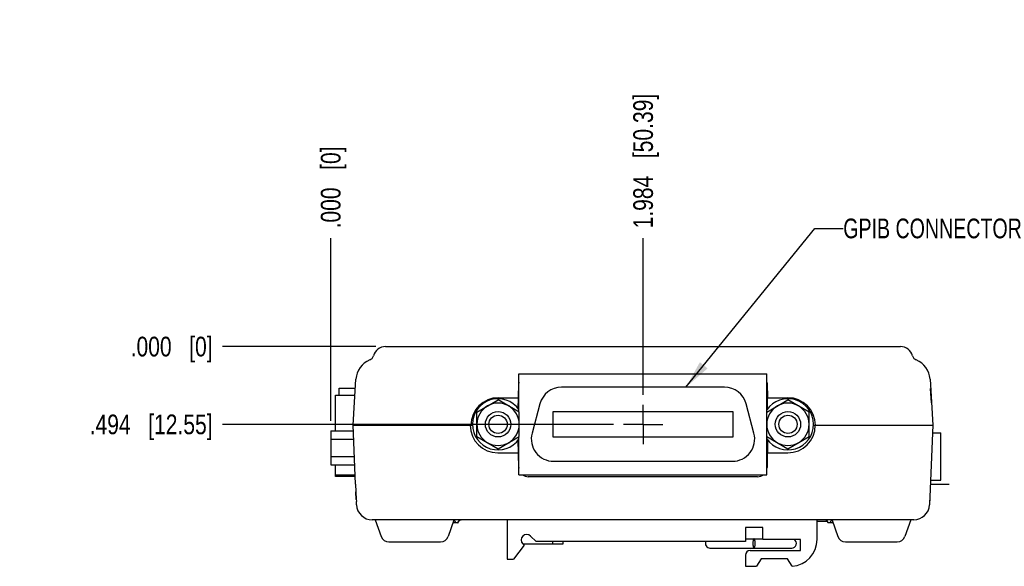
# Model space of a CAD drawing. Header units: inches. Extents: x 0 to 34, y 0 to 22.
# Tile 16 of 20: x 14.9 to 21.2, y 11.7 to 15.1. Entities that reach past the tile are written whole.
import ezdxf

# ---------------------------------------------------------------- set-up
doc = ezdxf.new("R2010")
doc.units = ezdxf.units.IN
doc.header["$LTSCALE"] = 1.87
doc.header["$MEASUREMENT"] = 0
doc.linetypes.add('CENTER', pattern=[0.6, 0.375, -0.075, 0.075, -0.075])
doc.layers.get('0').update_dxf_attribs({"linetype": 'CONTINUOUS'})
for name, color, linetype in [('02___PRT_ALL_AXES', 7, 'CONTINUOUS'), ('DEFAULT_1', 7, 'CENTER'), ('DETAIL', 7, 'CONTINUOUS'), ('DIMENSIONS', 7, 'CONTINUOUS'), ('ECAD_761422_W_OUT-GND-PINS_REV1', 7, 'CONTINUOUS'), ('ECAD_761427_REV1_DSUB9-761427_A', 7, 'CONTINUOUS'), ('ECAD_761428_RV1_PWRJACK-761428', 7, 'CONTINUOUS'), ('ECAD_CNT_24-2MTG_DSUB-554923-1_', 7, 'CONTINUOUS'), ('ECAD_DUPE_S_N_LABEL_PART_NO', 7, 'CONTINUOUS'), ('ECAD_TSM105_REV1_BERG2X5-761451', 7, 'CONTINUOUS')]:
    doc.layers.add(name, color=color, linetype=linetype)
doc.styles.get("Standard").update_dxf_attribs({"font": 'txt', "width": 0.8})
doc.dimstyles.new('DIMSTYLE_1', dxfattribs={"dimtxt": 0.125, "dimasz": 0.18, "dimexe": 0.18, "dimexo": 0.0625, "dimgap": 0.09, "dimtad": 0, "dimtih": 1, "dimtoh": 1, "dimdec": 3, "dimzin": 4, "dimdsep": 46, "dimtxsty": 'STANDARD', "dimblk": '_FILLED', "dimblk1": '_FILLED', "dimblk2": '_FILLED', "dimcen": 0.09, "dimadec": 0, "dimazin": 0, "dimtp": 0.001, "dimtm": 0.001, "dimtfac": 1, "dimtdec": 3, "dimtofl": 0, "dimtmove": 0, "dimatfit": 3, "dimldrblk": '_FILLED', "dimfxl": 1, "dimtolj": 1, "dimtzin": 4, "dimarcsym": 0})
doc.dimstyles.get("Standard").update_dxf_attribs({"dimtxt": 0.125, "dimasz": 0.18, "dimexe": 0.18, "dimexo": 0.0625, "dimgap": 0.09, "dimtad": 0, "dimtih": 1, "dimtoh": 1, "dimdec": 3, "dimzin": 4, "dimdsep": 46, "dimtxsty": 'STANDARD', "dimblk": '_FILLED', "dimblk1": '_FILLED', "dimblk2": '_FILLED', "dimcen": 0.09, "dimadec": 0, "dimazin": 0, "dimtol": 1, "dimtp": 0.01, "dimtm": 0.01, "dimtfac": 1, "dimtdec": 3, "dimtofl": 0, "dimtmove": 0, "dimatfit": 3, "dimldrblk": '_FILLED', "dimfxl": 1, "dimtolj": 1, "dimtzin": 4, "dimarcsym": 0})

# ---------------------------------------------------------------- blocks, each defined once
blk = doc.blocks.new('*D9')
at = {"layer": 'DIMENSIONS', "color": 2, "linetype": 'CONTINUOUS'}
blk.add_line((18.8588, 12.7524), (18.8588, 13.7463), dxfattribs=at)
at = {"layer": 'DIMENSIONS', "color": 2, "linetype": 'CONTINUOUS', "insert": (18.7963, 13.8088), "char_height": 0.125, "width": 1.325, "attachment_point": 1, "rotation": 90, "line_spacing_factor": 0.9}
blk.add_mtext('1.984{\\Ftxt.shx;\\W1.000000;\\H0.125000; }[50.39]', dxfattribs=at)
blk = doc.blocks.new('_FILLED')
at = {"color": 0, "linetype": 'BYBLOCK'}
blk.add_solid([(0, 0), (-1, 0.174), (-1, -0.174)], dxfattribs=at)
blk = doc.blocks.new('*D10')
at = {"layer": 'DIMENSIONS', "color": 2, "linetype": 'CONTINUOUS'}
blk.add_line((18.6712, 12.5648), (16.1873, 12.5648), dxfattribs=at)
at = {"layer": 'DIMENSIONS', "color": 2, "linetype": 'CONTINUOUS', "insert": (16.1248, 12.6273), "char_height": 0.125, "width": 1.225, "attachment_point": 3, "line_spacing_factor": 0.9}
blk.add_mtext('.494{\\Ftxt.shx;\\W1.000000;\\H0.125000; }[12.55]', dxfattribs=at)
blk = doc.blocks.new('*D11')
at = {"layer": 'DIMENSIONS', "color": 2, "linetype": 'CONTINUOUS'}
blk.add_line((16.8748, 12.5866), (16.8748, 13.7463), dxfattribs=at)
at = {"layer": 'DIMENSIONS', "color": 2, "linetype": 'CONTINUOUS', "insert": (16.8123, 13.8088), "char_height": 0.125, "width": 0.825, "attachment_point": 1, "rotation": 90, "line_spacing_factor": 0.9}
blk.add_mtext('.000{\\Ftxt.shx;\\W1.000000;\\H0.125000; }[0]', dxfattribs=at)
blk = doc.blocks.new('*D12')
at = {"layer": 'DIMENSIONS', "color": 2, "linetype": 'CONTINUOUS'}
blk.add_line((17.1608, 13.0588), (16.1873, 13.0588), dxfattribs=at)
at = {"layer": 'DIMENSIONS', "color": 2, "linetype": 'CONTINUOUS', "insert": (16.1248, 13.1213), "char_height": 0.125, "width": 0.825, "attachment_point": 3, "line_spacing_factor": 0.9}
blk.add_mtext('.000{\\Ftxt.shx;\\W1.000000;\\H0.125000; }[0]', dxfattribs=at)

msp = doc.modelspace()

# ---------------------------------------------------------------- linework, layer by layer
at = {"color": 7, "linetype": 'CONTINUOUS'}
for p, q in [((17.2233, 13.0588), (20.4933, 13.0588)), ((17.018, 12.5588), (17.0355, 12.8521)), ((20.6811, 12.8521), (20.6985, 12.5588)), ((19.3762, 12.8002), (18.3404, 12.8002)), ((17.8028, 12.6433), (17.9378, 12.7212)), ((18.0728, 12.6433), (17.9378, 12.7212)), ((18.0664, 12.664), (18.0676, 12.7338)), ((18.2038, 12.6954), (18.1537, 12.5084)), ((19.5628, 12.5084), (19.5127, 12.6954)), ((19.6438, 12.6433), (19.7788, 12.7212)), ((19.6492, 12.6627), (19.6479, 12.7338)), ((19.9138, 12.6433), (19.7788, 12.7212)), ((17.8028, 12.4874), (17.8028, 12.6433)), ((18.0728, 12.4874), (18.0728, 12.6433)), ((18.2858, 12.6453), (18.2858, 12.4853)), ((19.4308, 12.6453), (18.2858, 12.6453)), ((19.4308, 12.4853), (19.4308, 12.6453)), ((19.6438, 12.4874), (19.6438, 12.6433)), ((19.9138, 12.4874), (19.9138, 12.6433)), ((16.8748, 12.5241), (16.8748, 12.3076)), ((16.8748, 12.5241), (17.0186, 12.5241)), ((17.0334, 12.1854), (17.0171, 12.5588)), ((17.0338, 12.5588), (17.1033, 12.5588)), ((20.6132, 12.5588), (20.6828, 12.5588)), ((20.6995, 12.5588), (20.6796, 12.1038)), ((20.6974, 12.5103), (20.7503, 12.5103)), ((20.7503, 12.2103), (20.7503, 12.5103)), ((16.8748, 12.47), (17.021, 12.47)), ((17.8028, 12.4874), (17.9378, 12.4094)), ((17.9378, 12.4094), (18.0728, 12.4874)), ((18.2858, 12.4853), (19.4308, 12.4853)), ((19.6438, 12.4874), (19.7788, 12.4094)), ((19.7788, 12.4094), (19.9138, 12.4874)), ((16.8748, 12.3617), (17.0257, 12.3617)), ((18.2903, 12.3304), (19.4263, 12.3304)), ((16.8748, 12.3076), (17.0281, 12.3076)), ((16.9063, 12.2329), (16.9063, 12.2453)), ((17.0313, 12.2329), (16.9063, 12.2329)), ((19.5863, 12.2328), (18.1292, 12.2328)), ((20.6843, 12.2103), (20.7503, 12.2103)), ((17.0334, 12.1854), (17.0376, 12.0885)), ((17.0376, 12.0885), (17.0355, 12.137)), ((17.0376, 12.0885), (17.038, 12.0792)), ((17.038, 12.0792), (17.0382, 12.075)), ((17.0385, 12.0688), (17.0382, 12.075)), ((17.0388, 12.0616), (17.0385, 12.0688)), ((20.6787, 12.0838), (20.6783, 12.0745)), ((20.6791, 12.0922), (20.6791, 12.0838)), ((17.0391, 12.0544), (17.0388, 12.0616)), ((20.5776, 11.9588), (17.139, 11.9588)), ((17.1583, 11.9588), (17.1964, 11.852)), ((17.6574, 11.9564), (17.6201, 11.852)), ((17.9948, 11.9588), (17.9948, 11.7088)), ((19.9633, 11.8338), (19.9633, 11.9588)), ((20.0592, 11.9564), (20.0964, 11.852)), ((20.5583, 11.9588), (20.5201, 11.852)), ((17.6833, 11.9388), (17.6511, 11.9388)), ((19.6183, 11.9108), (19.5083, 11.9108)), ((19.5083, 11.9108), (19.5083, 11.821)), ((19.6183, 11.8338), (19.6183, 11.9108)), ((20.0654, 11.9388), (20.0333, 11.9388)), ((17.2435, 11.8188), (17.573, 11.8188)), ((19.5083, 11.8383), (19.6183, 11.8383)), ((19.8583, 11.8338), (19.6183, 11.8338)), ((19.8583, 11.7638), (19.8583, 11.8338)), ((20.1435, 11.8188), (20.473, 11.8188)), ((19.284, 11.7793), (19.8028, 11.7793)), ((19.5383, 11.7638), (19.8583, 11.7638)), ((17.9948, 11.7088), (18.0348, 11.7088)), ((19.5083, 11.7338), (19.5083, 11.6638)), ((19.6083, 11.7118), (19.5783, 11.6638)), ((19.7763, 11.7118), (19.6083, 11.7118)), ((19.806, 11.6643), (19.7763, 11.7118)), ((19.5083, 11.6638), (19.5783, 11.6638))]:
    msp.add_line(p, q, dxfattribs=at)
for centre, radius in [((17.9378, 12.5653), 0.0805), ((19.7788, 12.5653), 0.0805), ((17.9378, 12.5653), 0.058), ((19.7788, 12.5653), 0.058)]:
    msp.add_circle(centre, radius, dxfattribs=at)
for centre, radius, start, end in [((17.2233, 12.9788), 0.08, 89.99989, 164.63098), ((20.4933, 12.9788), 0.08, 15.36905, 90), ((17.1752, 12.8438), 0.14, 112.07496, 176.6), ((17.1076, 13.0106), 0.04, 292.07685, 344.63095), ((20.609, 13.0106), 0.04, 195.36905, 247.92781), ((20.5414, 12.8438), 0.14, 3.4, 67.92372), ((18.1292, 12.8253), 0.06, 173.26181, 179), ((19.5863, 12.8253), 0.06, 1, 6.73319), ((18.3404, 12.6588), 0.1414, 90, 165), ((19.3762, 12.6588), 0.1414, 15, 90), ((17.9378, 12.5653), 0.1625, 35.20033, 324.79967), ((17.9378, 12.5596), 0.14, 61.17455, 118.82545), ((19.7788, 12.5653), 0.1625, 214.61113, 145.38887), ((19.7788, 12.5596), 0.14, 61.17455, 118.82545), ((17.9428, 12.5625), 0.14, 121.17455, 178.82545), ((17.9328, 12.5625), 0.14, 1.17455, 58.82545), ((19.7838, 12.5625), 0.14, 121.17455, 178.82545), ((19.7738, 12.5625), 0.14, 1.17455, 58.82545), ((17.9428, 12.5682), 0.14, 181.17455, 238.82545), ((17.9328, 12.5682), 0.14, 301.17455, 358.82545), ((18.2903, 12.4718), 0.1414, 165, 270), ((19.4263, 12.4718), 0.1414, 270, 15), ((19.7838, 12.5682), 0.14, 181.17455, 238.82545), ((19.7738, 12.5682), 0.14, 301.17455, 358.82545), ((17.9378, 12.5711), 0.14, 241.17455, 298.82545), ((19.7788, 12.5711), 0.14, 241.17455, 298.82545), ((18.1292, 12.2928), 0.06, 181, 186.73397), ((19.5863, 12.2928), 0.06, 353.26111, 359), ((18.1292, 12.2928), 0.06, 232.6311, 270), ((19.5863, 12.2928), 0.06, 270, 307.37653), ((20.5776, 12.0588), 0.1, 270, 357.5), ((17.7033, 11.9388), 0.02, 135, 180), ((17.703, 11.9391), 0.0197, 155.6758, 158.08), ((20.0133, 11.9388), 0.02, 0, 45), ((20.0136, 11.9391), 0.0197, 21.92, 24.3242), ((17.2435, 11.8688), 0.05, 199.65382, 270), ((17.573, 11.8688), 0.05, 270, 340.34618), ((19.2837, 11.8088), 0.0295, 155.29388, 270), ((19.8028, 11.8088), 0.0295, 270, 58.84301), ((19.7933, 11.8338), 0.17, 274.28532, 360), ((20.1435, 11.8688), 0.05, 199.65382, 270), ((20.473, 11.8688), 0.05, 270, 340.34618), ((19.5383, 11.7338), 0.03, 90, 180)]:
    msp.add_arc(centre, radius, start, end, dxfattribs=at)
for points, knots in [([(17.6683, 11.9388), (17.6683, 11.9401), (17.668, 11.9427), (17.667, 11.9463), (17.6653, 11.9495), (17.6626, 11.953), (17.6586, 11.9562), (17.6548, 11.9577), (17.6529, 11.9582)], [0, 0, 0, 0, 0.146016, 0.288489, 0.422292, 0.548138, 0.781015, 1, 1, 1, 1]), ([(17.6833, 11.9388), (17.6833, 11.9401), (17.6836, 11.9427), (17.6843, 11.9452), (17.6848, 11.9464)], [0, 0, 0, 0, 0.506625, 1, 1, 1, 1]), ([(17.6851, 11.9472), (17.6853, 11.9476), (17.6861, 11.9493), (17.6872, 11.9509), (17.6881, 11.9519)], [0, 0, 0, 0, 0.260164, 1, 1, 1, 1]), ([(17.6881, 11.9519), (17.69, 11.9541), (17.6945, 11.9576), (17.7, 11.9588), (17.7026, 11.9588)], [0, 0, 0, 0, 0.525944, 1, 1, 1, 1]), ([(20.0285, 11.9519), (20.0266, 11.9541), (20.0221, 11.9576), (20.0166, 11.9588), (20.014, 11.9588)], [0, 0, 0, 0, 0.525944, 1, 1, 1, 1]), ([(20.0315, 11.9472), (20.0313, 11.9476), (20.0304, 11.9493), (20.0294, 11.9509), (20.0285, 11.9519)], [0, 0, 0, 0, 0.260164, 1, 1, 1, 1]), ([(20.0333, 11.9388), (20.0333, 11.9401), (20.033, 11.9427), (20.0323, 11.9452), (20.0318, 11.9464)], [0, 0, 0, 0, 0.506625, 1, 1, 1, 1]), ([(20.0483, 11.9388), (20.0483, 11.9401), (20.0485, 11.9427), (20.0496, 11.9463), (20.0512, 11.9495), (20.0539, 11.953), (20.058, 11.9562), (20.0618, 11.9577), (20.0637, 11.9582)], [0, 0, 0, 0, 0.146016, 0.288489, 0.422292, 0.548138, 0.781015, 1, 1, 1, 1]), ([(19.5633, 11.8383), (19.5632, 11.8383), (19.5629, 11.8383), (19.5624, 11.8382), (19.5618, 11.8378), (19.5612, 11.837), (19.5605, 11.836), (19.5599, 11.8348), (19.5593, 11.8333), (19.5587, 11.8316), (19.558, 11.8289), (19.5573, 11.825), (19.5567, 11.82), (19.5563, 11.8145), (19.5562, 11.8107), (19.5562, 11.8088)], [0, 0, 0, 0, 0.011129, 0.022683, 0.048407, 0.079378, 0.116711, 0.160818, 0.21173, 0.269303, 0.333187, 0.477815, 0.641038, 0.817391, 1, 1, 1, 1]), ([(19.5704, 11.8088), (19.5704, 11.8107), (19.5703, 11.8145), (19.5699, 11.82), (19.5693, 11.825), (19.5685, 11.8289), (19.5678, 11.8316), (19.5673, 11.8333), (19.5667, 11.8348), (19.5661, 11.836), (19.5654, 11.837), (19.5647, 11.8378), (19.5641, 11.8382), (19.5636, 11.8383), (19.5634, 11.8383), (19.5633, 11.8383)], [0, 0, 0, 0, 0.182609, 0.358962, 0.522185, 0.666813, 0.730697, 0.78827, 0.839182, 0.883289, 0.920622, 0.951593, 0.977317, 0.988871, 1, 1, 1, 1]), ([(19.5562, 11.8088), (19.5562, 11.8069), (19.5563, 11.8031), (19.5567, 11.7977), (19.5573, 11.7926), (19.558, 11.7888), (19.5587, 11.7861), (19.5593, 11.7844), (19.5599, 11.7829), (19.5605, 11.7816), (19.5612, 11.7806), (19.5618, 11.7799), (19.5624, 11.7795), (19.5629, 11.7794), (19.5632, 11.7793), (19.5633, 11.7793)], [0, 0, 0, 0, 0.182609, 0.358962, 0.522185, 0.666813, 0.730697, 0.78827, 0.839182, 0.883289, 0.920622, 0.951593, 0.977317, 0.988871, 1, 1, 1, 1]), ([(19.5633, 11.7793), (19.5634, 11.7793), (19.5636, 11.7794), (19.5641, 11.7795), (19.5647, 11.7799), (19.5654, 11.7806), (19.5661, 11.7816), (19.5667, 11.7829), (19.5673, 11.7844), (19.5678, 11.7861), (19.5685, 11.7888), (19.5693, 11.7926), (19.5699, 11.7977), (19.5703, 11.8031), (19.5704, 11.8069), (19.5704, 11.8088)], [0, 0, 0, 0, 0.011129, 0.022683, 0.048407, 0.079378, 0.116711, 0.160818, 0.21173, 0.269303, 0.333187, 0.477815, 0.641038, 0.817391, 1, 1, 1, 1])]:
    msp.add_open_spline(points, degree=3, knots=knots, dxfattribs=at)
at = {"layer": '02___PRT_ALL_AXES', "color": 7, "linetype": 'CONTINUOUS'}
for p, q in [((18.0676, 12.7338), (18.0693, 12.8264)), ((19.6463, 12.8264), (19.6479, 12.7338)), ((20.69, 12.7021), (20.6847, 12.7921)), ((17.9401, 12.7338), (18.0676, 12.7338)), ((19.6479, 12.7338), (19.7783, 12.7338)), ((17.0171, 12.5588), (17.7753, 12.5588)), ((19.9413, 12.5588), (20.6995, 12.5588)), ((20.6995, 12.5588), (20.6775, 12.0545)), ((18.0693, 12.2918), (18.0662, 12.4664)), ((19.6494, 12.4677), (19.6463, 12.2918)), ((17.9363, 12.3838), (18.0676, 12.3838)), ((19.6479, 12.3838), (19.7773, 12.3838)), ((18.1793, 11.821), (18.1445, 11.8558)), ((19.5083, 11.821), (18.1793, 11.821)), ((18.1029, 11.7984), (18.0348, 11.7088)), ((18.095, 11.8063), (18.1029, 11.7984))]:
    msp.add_line(p, q, dxfattribs=at)
for centre, radius, start, end in [((17.9401, 12.5588), 0.175, 90, 180), ((19.7783, 12.5588), 0.175, 0, 90), ((17.9363, 12.5588), 0.175, 180, 270), ((19.7773, 12.5588), 0.175, 270, 360), ((17.139, 12.0588), 0.1, 182.52563, 270), ((18.1198, 11.831), 0.035, 45, 225)]:
    msp.add_arc(centre, radius, start, end, dxfattribs=at)
at = {"layer": 'DEFAULT_1', "color": 7, "linetype": 'CENTER'}
for q in [(18.8588, 12.6899), (18.7337, 12.5648), (18.9839, 12.5648), (18.8588, 12.4397)]:
    msp.add_line((18.8588, 12.5648), q, dxfattribs=at)
at = {"layer": 'ECAD_761422_W_OUT-GND-PINS_REV1', "color": 7, "linetype": 'CONTINUOUS'}
msp.add_line((20.0312, 11.9473), (19.9633, 11.9473), dxfattribs=at)
at = {"layer": 'ECAD_761427_REV1_DSUB9-761427_A', "color": 7, "linetype": 'CONTINUOUS'}
for p, q in [((16.9061, 12.5241), (16.9061, 12.7493)), ((16.9061, 12.7493), (17.0293, 12.7493)), ((16.9061, 12.2453), (16.9061, 12.3076)), ((16.9061, 12.2453), (17.0308, 12.2453))]:
    msp.add_line(p, q, dxfattribs=at)
at = {"layer": 'ECAD_761428_RV1_PWRJACK-761428', "color": 7, "linetype": 'CONTINUOUS'}
for p, q in [((16.9283, 12.7493), (16.9283, 12.7953)), ((16.9283, 12.7953), (17.0321, 12.7953))]:
    msp.add_line(p, q, dxfattribs=at)
at = {"layer": 'ECAD_CNT_24-2MTG_DSUB-554923-1_', "color": 7, "linetype": 'CONTINUOUS'}
for p, q in [((18.0703, 12.6433), (18.0703, 12.8853)), ((18.0703, 12.8853), (19.6453, 12.8853)), ((19.6453, 12.6441), (19.6453, 12.8853)), ((18.0703, 12.2453), (18.0703, 12.4874)), ((19.6453, 12.2453), (19.6453, 12.4865)), ((18.0703, 12.2453), (19.6453, 12.2453))]:
    msp.add_line(p, q, dxfattribs=at)
at = {"layer": 'ECAD_DUPE_S_N_LABEL_PART_NO', "color": 7, "linetype": 'CONTINUOUS'}
for p, q in [((20.8033, 12.1823), (20.683, 12.1823)), ((20.8033, 12.1833), (20.6831, 12.1833)), ((20.8033, 12.1833), (20.8033, 12.1823))]:
    msp.add_line(p, q, dxfattribs=at)
at = {"layer": 'ECAD_TSM105_REV1_BERG2X5-761451', "color": 7, "linetype": 'CONTINUOUS'}
for p, q in [((18.2833, 11.821), (18.2833, 11.8033)), ((18.3483, 11.821), (18.3483, 11.8033)), ((18.3483, 11.8033), (18.098, 11.8033))]:
    msp.add_line(p, q, dxfattribs=at)

# ---------------------------------------------------------------- texts
at = {"layer": 'DETAIL', "color": 2, "linetype": 'CONTINUOUS', "insert": (20.1294, 13.8713), "char_height": 0.125, "width": 1.4, "attachment_point": 1, "line_spacing_factor": 0.9}
msp.add_mtext('GPIB CONNECTOR', dxfattribs=at)

# ---------------------------------------------------------------- dimensions: what is measured, and where the dimension line sits
at = {"layer": 'DIMENSIONS', "color": 2, "linetype": 'CONTINUOUS'}
for feature_location, offset, dtype, origin, picture, middle in [((18.8588, 12.7524), (0, 0.9939), 1, (16.8748, 12.5241), '*D9', (18.8588, 14.4713)), ((16.87478125, 12.5865813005), (0, 1.1597468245), 1, (16.87478125, 12.5240813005), '*D11', (16.87478125, 14.221328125)), ((17.1607706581, 13.058828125), (-0.9734894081, 0), 0, (17.2232706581, 13.058828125), '*D12', (15.46228125, 13.058828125)), ((18.6712, 12.5648), (-2.4839, 0), 0, (17.2233, 13.0588), '*D10', (15.2623, 12.5648))]:
    dim = msp.add_ordinate_dim(feature_location=feature_location, offset=offset, dtype=dtype, origin=origin, dimstyle='DIMSTYLE_1', dxfattribs=at)
    dim.commit()
    dim.dimension.update_dxf_attribs({"geometry": picture, "text_midpoint": middle})

# ---------------------------------------------------------------- leaders
at = {"layer": 'DETAIL', "color": 2, "linetype": 'CONTINUOUS'}
msp.add_leader([(19.1305, 12.8002), (19.9494, 13.8088), (20.1294, 13.8088)], dimstyle='STANDARD', override={"dimtad": 0}, dxfattribs=at)

doc.saveas('drawing.dxf')
